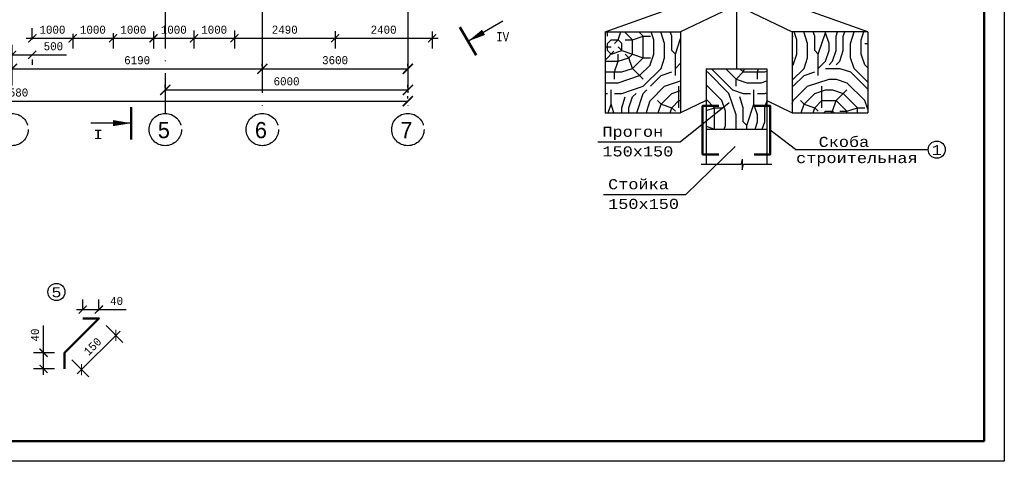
# Model space of a CAD drawing. Header units: millimetres. Extents: x -17 to 2655, y -428 to 194.
# Tile 17 of 47: x 614 to 857, y -103 to 7. Entities that reach past the tile are written whole.
import ezdxf

# ---------------------------------------------------------------- set-up
doc = ezdxf.new("R2010")
doc.units = ezdxf.units.MM
doc.linetypes.add('ACAD_ISO04W100', pattern=[30, 24, -3, 0, -3])
for name, color, linetype in [('лист а3', 7, 'Continuous'), ('Оси', 3, 'ACAD_ISO04W100'), ('РАЗМЕР', 5, 'Continuous'), ('Размеры', 5, 'Continuous'), ('тонкий', 251, 'Continuous')]:
    doc.layers.add(name, color=color, linetype=linetype)
doc.layers.add('стропила', color=40, linetype='Continuous', lineweight=30)
doc.styles.get("Standard").update_dxf_attribs({"font": 'COUR.TTF', "width": 0.8, "height": 2})
doc.styles.add('style1', font='COUR.TTF')
doc.dimstyles.new('100', dxfattribs={"dimtxt": 2, "dimasz": 2.5, "dimexe": 1.25, "dimexo": 0.625, "dimgap": 1, "dimtad": 1, "dimdec": 0, "dimlfac": 100, "dimtxsty": 'Standard', "dimblk": 'ARCHTICK', "dimcen": 2.5, "dimadec": 0, "dimazin": 0, "dimtfac": 1, "dimtdec": 0, "dimtmove": 0, "dimatfit": 3, "dimfxl": 0, "dimarcsym": 0})
doc.dimstyles.get("Standard").update_dxf_attribs({"dimtxt": 2, "dimasz": 2, "dimexe": 2.5, "dimexo": 2.5, "dimgap": 1, "dimtad": 1, "dimdec": 0, "dimzin": 0, "dimdsep": 46, "dimtxsty": 'Standard', "dimblk": 'ARCHTICK', "dimcen": -3, "dimdle": 1.5, "dimadec": 0, "dimazin": 0, "dimtfac": 0.75, "dimtdec": 0, "dimtofl": 0, "dimtmove": 0, "dimatfit": 3, "dimldrblk": 'ARCHTICK', "dimfxl": 0, "dimtvp": 1.5, "dimtolj": 1, "dimtzin": 0, "dimarcsym": 0})
pattern_1 = [(315, (6.187, -6.187), (35.35534, -7e-15), [7.5, -17.5]), (315, (7.07, -5.303), (35.35534, -7e-15), [7.5, -17.5]), (315, (9.723, -4.42), (35.35534, -7e-15), [5, -20]), (315, (12.374, -3.536), (35.35534, -7e-15), [3.75, -21.25]), (315, (14.142, -1.768), (35.35534, -7e-15), [2.5, -22.5]), (315, (11.49, 4.42), (35.35534, -7e-15), [1.25, -6.25, 1.25, -16.25]), (315, (15.026, 2.652), (35.35534, -7e-15), [1.25, -10, 3.75, -10]), (315, (19.445, -5e-15), (35.35534, -7e-15), [1.25, -1.25, 1.25, -21.25]), (315, (19.445, 1.768), (35.35534, -7e-15), [1.25, -23.75]), (315, (20.33, 4.42), (35.35534, -7e-15), [3.75, -21.25]), (315, (22.097, 6.187), (35.35534, -7e-15), [5, -20]), (315, (22.98, 8.84), (35.35534, -7e-15), [6.25, -7.5, 1.25, -10]), (45, (5.303, 5.303), (1e-14, 35.35534), [1.25, -2.5, 6.25, -15]), (45, (7.955, 6.187), (1e-14, 35.35534), [1.25, -1.25, 3.75, -18.75]), (45, (15.91, 12.374), (1e-14, 35.35534), [2.5, -22.5]), (45, (9.723, 4.42), (1e-14, 35.35534), [5, -7.5, 1.25, -11.25]), (45, (20.33, 13.258), (1e-14, 35.35534), [1.25, -23.75]), (45, (12.374, 3.536), (1e-14, 35.35534), [3.75, -21.25]), (45, (15.026, 2.652), (1e-14, 35.35534), [2.5, -22.5]), (45, (16.794, 0.884), (1e-14, 35.35534), [1.25, -3.75, 3.75, -16.25]), (45, (18.562, 0.884), (1e-14, 35.35534), [1.25, -23.75]), (45, (15.91, -3.536), (1e-14, 35.35534), [3.5, -21.5]), (45, (13.258, -7.955), (1e-14, 35.35534), [2.5, -22.5]), (45, (22.097, -2.652), (1e-14, 35.35534), [1.25, -23.75]), (45, (22.98, -5.303), (1e-14, 35.35534), [3.75, -21.25]), (45, (24.749, -7.07), (1e-14, 35.3553), [3.75, -21.25]), (0, (15.026, -11.49), (17.67767, 17.67767), [1.76775, -1.76775, 1.76775, -30.0521]), (0, (15.91, -3.536), (17.67767, 17.67767), [3.5355, -31.81984]), (0, (17.678, 12.374), (17.67767, 17.67767), [3.5355, -31.81984]), (0, (16.794, 4.42), (17.67767, 17.67767), [3.5355, -31.81984]), (0, (14.142, -4e-15), (17.67767, 17.67767), [3.5355, -31.81984]), (0, (15.91, -8.839), (17.67767, 17.67767), [3.5355, -31.81984]), (0, (15.026, -6.187), (17.67767, 17.67767), [5.3033, -30.05204]), (0, (17.678, 7.071), (17.67767, 17.67767), [1.76775, -33.5876]), (0, (18.562, 9.723), (17.67767, 17.67767), [1.76775, -33.5876]), (0, (25.633, 2.652), (17.67767, 17.67767), [1.76775, -33.5876]), (0, (9.723, 0.884), (17.67767, 17.67767), [1.76775, -33.5876]), (0, (25.633, -2.652), (17.67767, 17.67767), [1.76775, -33.5876]), (0, (17.678, 1.768), (17.67767, 17.67767), [1.76775, -33.5876]), (0, (21.213, 1.768), (17.67767, 17.67767), [1.76775, -33.5876]), (90, (16.794, -0.884), (-17.67767, 17.67767), [1.76775, -1.76775, 5.3033, -26.51654]), (90, (19.445, -3.536), (-17.67767, 17.67767), [1.76775, -33.5876]), (90, (13.258, -9.723), (-17.67767, 17.67767), [1.76775, -33.5876]), (90, (14.142, -1.768), (-17.67767, 17.67767), [1.76775, -33.5876]), (90, (20.33, -0.884), (-17.67767, 17.67767), [1.76775, -33.5876]), (90, (11.49, -0.884), (-17.67767, 17.67767), [1.76775, -33.5876]), (90, (18.562, -7.955), (-17.67767, 17.67767), [1.76775, -33.5876]), (90, (0.884, -0.884), (-17.67767, 17.67767), [1.76775, -33.5876]), (90, (2.652, -0.884), (-17.67767, 17.67767), [3.5355, -31.81984]), (90, (4.42, -0.884), (-17.67767, 17.67767), [3.5355, -31.81984]), (90, (6.187, -2.652), (-17.67767, 17.67767), [3.5355, -31.81984]), (90, (8.839, -1.768), (-17.67767, 17.67767), [3.5355, -31.81984]), (90, (22.981, -1.768), (-17.67767, 17.67767), [3.5355, -31.81984]), (90, (17.678, -14.142), (-17.67767, 17.67767), [3.5355, -31.81984]), (90, (32.704, -0.884), (-17.67767, 17.67767), [3.5355, -31.81984]), (90, (30.936, -2.652), (-17.67767, 17.67767), [3.5355, -31.81984]), (90, (28.284, -1.768), (-17.67767, 17.67767), [3.5355, -31.81984]), (90, (15.91, 10.607), (-17.67767, 17.67767), [5.3033, -30.05204]), (90, (25.633, -2.652), (-17.67767, 17.67767), [5.3033, -30.05204]), (341.565, (21.213, 12.374), (17.67767, -17.67767), [2.795, -53.1067]), (341.565, (12.374, 3.536), (17.67767, -17.67767), [2.795, -53.1067]), (341.565, (19.445, 7.071), (17.67767, -17.67767), [2.795, -53.1067]), (341.565, (12.374, -10.607), (17.67767, -17.67767), [2.795, -53.1067]), (341.565, (13.258, -7.955), (17.67767, -17.67767), [2.795, -53.1067]), (341.565, (11.49, 0.884), (17.67767, -17.67767), [2.795, -53.1067]), (341.565, (20.329, 9.723), (17.67767, -17.67767), [2.795, -53.1067]), (341.565, (20.329, -0.884), (17.67767, -17.67767), [5.59, -50.3117]), (18.435, (22.981, 1.768), (17.67767, 17.67767), [2.795, -53.1067]), (18.435, (20.329, -6.187), (17.67767, 17.67767), [2.795, -53.1067]), (18.435, (15.026, 6.187), (17.67767, 17.67767), [2.795, -53.1067]), (18.435, (12.374, 10.607), (17.67767, 17.67767), [2.795, -53.1067]), (18.435, (19.445, -3.536), (17.67767, 17.67767), [2.795, -53.1067]), (18.435, (17.678, -1.768), (17.67767, 17.67767), [2.795, -53.1067]), (18.435, (13.258, 7.955), (17.67767, 17.67767), [5.59, -50.3117]), (18.435, (20.329, -11.49), (17.67767, 17.67767), [5.59, -50.3117]), (18.435, (19.445, -8.839), (17.67767, 17.67767), [5.59, -50.3117]), (71.565, (2.652, 2.652), (17.67767, 17.67767), [2.795, -53.1067]), (71.565, (12.374, 12.374), (17.67767, 17.67767), [2.795, -53.1067]), (71.565, (3.536, -3.536), (17.67767, 17.67767), [2.795, -53.1067]), (71.565, (17.678, 14.142), (17.67767, 17.67767), [2.795, -53.1067]), (71.565, (8.839, 1.768), (17.67767, 17.67767), [2.795, -53.1067]), (71.565, (14.142, -4e-15), (17.67767, 17.67767), [2.795, -53.1067]), (71.565, (19.445, 1.768), (17.67767, 17.67767), [2.795, -53.1067]), (71.565, (4.419, 2.652), (17.67768, 17.67767), [2.795, -53.1067]), (71.565, (11.49, 0.884), (17.67767, 17.67767), [2.795, -53.1067]), (71.565, (15.026, -6.187), (17.67767, 17.67767), [2.795, -53.1067]), (71.565, (18.562, -6.187), (17.67767, 17.67767), [2.795, -53.1067]), (71.565, (27.4, -4.419), (17.67767, 17.67767), [2.795, -53.1067]), (71.565, (19.445, 14.142), (17.67767, 17.67767), [2.795, -53.1067]), (71.565, (15.91, 15.91), (17.67767, 17.67767), [5.59, -50.3117]), (71.565, (6.187, 0.884), (17.67767, 17.67767), [5.59, -50.3117]), (108.435, (0.884, 0.884), (-17.67767, 17.67767), [2.795, -53.1067]), (108.435, (15.026, -15.026), (-17.67767, 17.67767), [2.795, -53.1067]), (108.435, (22.981, -5.303), (-17.67767, 17.67767), [2.795, -53.1067]), (108.435, (9.723, -4.419), (-17.67767, 17.67767), [2.795, -53.1067]), (108.435, (7.071, -5.303), (-17.67767, 17.67767), [2.795, -53.1067]), (108.435, (12.374, -3.536), (-17.67767, 17.67767), [2.795, -53.1067]), (108.435, (28.284, 1.768), (-17.67767, 17.67767), [2.795, -53.1067]), (108.435, (30.936, 0.884), (-17.67767, 17.67767), [5.59, -50.3117])]

# ---------------------------------------------------------------- blocks, each defined once
blk = doc.blocks.new('_ArchTick')
at = {"color": 0, "linetype": 'ByBlock', "const_width": 0.15}
blk.add_lwpolyline([(-0.5, -0.5), (0.5, 0.5)], dxfattribs=at)
blk = doc.blocks.new('*D10')
at = {"layer": 'Defpoints', "color": 0}
for p in [(612.01, -5.39), (673.91, -5.39), (673.91, -5.39)]:
    blk.add_point(p, dxfattribs=at)
at = {"layer": 'Размеры', "color": 0, "lineweight": -2}
for p, q in [((612.01, -4.77), (612.01, -4.14)), ((673.91, -4.77), (673.91, -4.14)), ((612.01, -5.39), (673.91, -5.39))]:
    blk.add_line(p, q, dxfattribs=at)
at = {"layer": 'Размеры', "color": 0, "lineweight": -2, "xscale": 2.5, "yscale": 2.5, "zscale": 2.5, "rotation": 180}
blk.add_blockref('_ArchTick', (612.01, -5.39), dxfattribs=at)
at = {"layer": 'Размеры', "color": 0, "lineweight": -2, "xscale": 2.5, "yscale": 2.5, "zscale": 2.5}
blk.add_blockref('_ArchTick', (673.91, -5.39), dxfattribs=at)
at = {"layer": 'Размеры', "color": 0, "insert": (642.96, -3.27), "char_height": 2, "attachment_point": 5}
blk.add_mtext('6190', dxfattribs=at)
blk = doc.blocks.new('*D11')
at = {"layer": 'Defpoints', "color": 0}
for p in [(673.91, -5.39), (709.91, -5.39), (709.91, -5.39)]:
    blk.add_point(p, dxfattribs=at)
at = {"layer": 'Размеры', "color": 0, "lineweight": -2}
for p, q in [((673.91, -4.77), (673.91, -4.14)), ((709.91, -4.77), (709.91, -4.14)), ((673.91, -5.39), (709.91, -5.39))]:
    blk.add_line(p, q, dxfattribs=at)
at = {"layer": 'Размеры', "color": 0, "lineweight": -2, "xscale": 2.5, "yscale": 2.5, "zscale": 2.5, "rotation": 180}
blk.add_blockref('_ArchTick', (673.91, -5.39), dxfattribs=at)
at = {"layer": 'Размеры', "color": 0, "lineweight": -2, "xscale": 2.5, "yscale": 2.5, "zscale": 2.5}
blk.add_blockref('_ArchTick', (709.91, -5.39), dxfattribs=at)
at = {"layer": 'Размеры', "color": 0, "insert": (691.91, -3.27), "char_height": 2, "attachment_point": 5}
blk.add_mtext('3600', dxfattribs=at)
blk = doc.blocks.new('*D18')
at = {"layer": 'Defpoints', "color": 0}
for p in [(514.11, -13.39), (709.91, -13.39), (709.91, -13.39)]:
    blk.add_point(p, dxfattribs=at)
at = {"layer": 'Размеры', "color": 0, "lineweight": -2}
for p, q in [((514.11, -12.77), (514.11, -12.14)), ((709.91, -12.77), (709.91, -12.14)), ((514.11, -13.39), (709.91, -13.39))]:
    blk.add_line(p, q, dxfattribs=at)
at = {"layer": 'Размеры', "color": 0, "lineweight": -2, "xscale": 2.5, "yscale": 2.5, "zscale": 2.5, "rotation": 180}
blk.add_blockref('_ArchTick', (514.11, -13.39), dxfattribs=at)
at = {"layer": 'Размеры', "color": 0, "lineweight": -2, "xscale": 2.5, "yscale": 2.5, "zscale": 2.5}
blk.add_blockref('_ArchTick', (709.91, -13.39), dxfattribs=at)
at = {"layer": 'Размеры', "color": 0, "insert": (612.01, -11.27), "char_height": 2, "attachment_point": 5}
blk.add_mtext('19580', dxfattribs=at)
blk = doc.blocks.new('*D20')
at = {"layer": 'Defpoints', "color": 0}
for p in [(649.91, -10.61), (709.91, -10.61), (709.91, -10.61)]:
    blk.add_point(p, dxfattribs=at)
at = {"layer": 'Размеры', "color": 0, "lineweight": -2}
for p, q in [((649.91, -9.99), (649.91, -9.36)), ((709.91, -9.99), (709.91, -9.36)), ((649.91, -10.61), (709.91, -10.61))]:
    blk.add_line(p, q, dxfattribs=at)
at = {"layer": 'Размеры', "color": 0, "lineweight": -2, "xscale": 2.5, "yscale": 2.5, "zscale": 2.5, "rotation": 180}
blk.add_blockref('_ArchTick', (649.91, -10.61), dxfattribs=at)
at = {"layer": 'Размеры', "color": 0, "lineweight": -2, "xscale": 2.5, "yscale": 2.5, "zscale": 2.5}
blk.add_blockref('_ArchTick', (709.91, -10.61), dxfattribs=at)
at = {"layer": 'Размеры', "color": 0, "insert": (679.91, -8.49), "char_height": 2, "attachment_point": 5}
blk.add_mtext('6000', dxfattribs=at)
blk = doc.blocks.new('*D74')
at = {"layer": 'Defpoints', "color": 0}
for p in [(619.82, -75.66), (625.01, -75.66), (625.01, -79.66)]:
    blk.add_point(p, dxfattribs=at)
at = {"layer": 'РАЗМЕР', "color": 0, "lineweight": -2}
for p, q in [((619.82, -75.66), (619.82, -68.9)), ((622.51, -75.66), (617.32, -75.66)), ((619.82, -81.16), (619.82, -75.66)), ((622.51, -79.66), (617.32, -79.66))]:
    blk.add_line(p, q, dxfattribs=at)
at = {"layer": 'РАЗМЕР', "color": 0, "lineweight": -2, "xscale": 2, "yscale": 2, "zscale": 2}
for p, rotation in [((619.82, -75.66), 90), ((619.82, -79.66), 270)]:
    blk.add_blockref('_ArchTick', p, dxfattribs=dict(at, rotation=rotation))
at = {"layer": 'РАЗМЕР', "color": 0, "insert": (617.69, -71.28), "char_height": 2, "attachment_point": 5, "rotation": 90}
blk.add_mtext('\\A1;40', dxfattribs=at)
blk = doc.blocks.new('*D75')
at = {"layer": 'Defpoints', "color": 0}
for p in [(633.49, -67.17), (637.69, -71.36), (625.01, -75.66)]:
    blk.add_point(p, dxfattribs=at)
at = {"layer": 'РАЗМЕР', "color": 0, "lineweight": -2}
for p, q in [((628.14, -80.91), (638.75, -70.3)), ((635.26, -68.94), (639.45, -73.13)), ((626.78, -77.43), (630.97, -81.62))]:
    blk.add_line(p, q, dxfattribs=at)
at = {"layer": 'РАЗМЕР', "color": 0, "lineweight": -2, "xscale": 2, "yscale": 2, "zscale": 2}
for p, rotation in [((637.69, -71.36), 44.99999999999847), ((629.2, -79.85), 224.9999999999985)]:
    blk.add_blockref('_ArchTick', p, dxfattribs=dict(at, rotation=rotation))
at = {"layer": 'РАЗМЕР', "color": 0, "insert": (631.94, -74.11), "char_height": 2, "attachment_point": 5, "rotation": 45}
blk.add_mtext('\\A1;150', dxfattribs=at)
blk = doc.blocks.new('*D76')
at = {"layer": 'Defpoints', "color": 0}
for p in [(633.49, -64.98), (629.49, -67.17), (633.49, -67.17)]:
    blk.add_point(p, dxfattribs=at)
at = {"layer": 'РАЗМЕР', "color": 0, "lineweight": -2}
for p, q in [((629.49, -64.67), (629.49, -62.48)), ((633.49, -64.67), (633.49, -62.48)), ((627.99, -64.98), (633.49, -64.98)), ((633.49, -64.98), (640.25, -64.98))]:
    blk.add_line(p, q, dxfattribs=at)
at = {"layer": 'РАЗМЕР', "color": 0, "lineweight": -2, "xscale": 2, "yscale": 2, "zscale": 2, "rotation": 180}
blk.add_blockref('_ArchTick', (629.49, -64.98), dxfattribs=at)
at = {"layer": 'РАЗМЕР', "color": 0, "lineweight": -2, "xscale": 2, "yscale": 2, "zscale": 2}
blk.add_blockref('_ArchTick', (633.49, -64.98), dxfattribs=at)
at = {"layer": 'РАЗМЕР', "color": 0, "insert": (637.87, -62.85), "char_height": 2, "attachment_point": 5}
blk.add_mtext('\\A1;40', dxfattribs=at)
blk = doc.blocks.new('*D106')
at = {"layer": 'Defpoints', "color": 0}
for p in [(617.01, -0.61), (617.01, -1.94), (612.01, -11.98)]:
    blk.add_point(p, dxfattribs=at)
at = {"layer": 'Размеры', "color": 0, "lineweight": -2}
for p, q in [((612.01, -9.48), (612.01, 0.56)), ((610.51, -1.94), (617.01, -1.94)), ((617.01, -1.94), (625.47, -1.94)), ((617.01, -3.11), (617.01, -4.44))]:
    blk.add_line(p, q, dxfattribs=at)
at = {"layer": 'Размеры', "color": 0, "lineweight": -2, "xscale": 2, "yscale": 2, "zscale": 2, "rotation": 180}
blk.add_blockref('_ArchTick', (612.01, -1.94), dxfattribs=at)
at = {"layer": 'Размеры', "color": 0, "lineweight": -2, "xscale": 2, "yscale": 2, "zscale": 2}
blk.add_blockref('_ArchTick', (617.01, -1.94), dxfattribs=at)
at = {"layer": 'Размеры', "color": 0, "insert": (622.24, 0.18), "char_height": 2, "attachment_point": 5}
blk.add_mtext('\\A1;500', dxfattribs=at)
blk = doc.blocks.new('*D107')
at = {"layer": 'Defpoints', "color": 0}
for p in [(627.01, 5.76), (627.01, 2.16), (617.01, -0.61)]:
    blk.add_point(p, dxfattribs=at)
at = {"layer": 'Размеры', "color": 0, "lineweight": -2}
for p, q in [((617.01, 1.89), (617.01, 4.66)), ((627.01, 3.26), (627.01, -0.34)), ((615.51, 2.16), (628.51, 2.16))]:
    blk.add_line(p, q, dxfattribs=at)
at = {"layer": 'Размеры', "color": 0, "lineweight": -2, "xscale": 2, "yscale": 2, "zscale": 2, "rotation": 180}
blk.add_blockref('_ArchTick', (617.01, 2.16), dxfattribs=at)
at = {"layer": 'Размеры', "color": 0, "lineweight": -2, "xscale": 2, "yscale": 2, "zscale": 2}
blk.add_blockref('_ArchTick', (627.01, 2.16), dxfattribs=at)
at = {"layer": 'Размеры', "color": 0, "insert": (622.01, 4.28), "char_height": 2, "attachment_point": 5}
blk.add_mtext('\\A1;1000', dxfattribs=at)
blk = doc.blocks.new('*D108')
at = {"layer": 'Defpoints', "color": 0}
for p in [(627.01, 5.76), (637.01, 5.9), (637.01, 2.16)]:
    blk.add_point(p, dxfattribs=at)
at = {"layer": 'Размеры', "color": 0, "lineweight": -2}
for p, q in [((627.01, 3.26), (627.01, -0.34)), ((637.01, 3.4), (637.01, -0.34)), ((625.51, 2.16), (638.51, 2.16))]:
    blk.add_line(p, q, dxfattribs=at)
at = {"layer": 'Размеры', "color": 0, "lineweight": -2, "xscale": 2, "yscale": 2, "zscale": 2, "rotation": 180}
blk.add_blockref('_ArchTick', (627.01, 2.16), dxfattribs=at)
at = {"layer": 'Размеры', "color": 0, "lineweight": -2, "xscale": 2, "yscale": 2, "zscale": 2}
blk.add_blockref('_ArchTick', (637.01, 2.16), dxfattribs=at)
at = {"layer": 'Размеры', "color": 0, "insert": (632.01, 4.28), "char_height": 2, "attachment_point": 5}
blk.add_mtext('\\A1;1000', dxfattribs=at)
blk = doc.blocks.new('*D109')
at = {"layer": 'Defpoints', "color": 0}
for p in [(637.01, 5.9), (647.01, 6.32), (647.01, 2.16)]:
    blk.add_point(p, dxfattribs=at)
at = {"layer": 'Размеры', "color": 0, "lineweight": -2}
for p, q in [((637.01, 3.4), (637.01, -0.34)), ((647.01, 3.82), (647.01, -0.34)), ((635.51, 2.16), (648.51, 2.16))]:
    blk.add_line(p, q, dxfattribs=at)
at = {"layer": 'Размеры', "color": 0, "lineweight": -2, "xscale": 2, "yscale": 2, "zscale": 2, "rotation": 180}
blk.add_blockref('_ArchTick', (637.01, 2.16), dxfattribs=at)
at = {"layer": 'Размеры', "color": 0, "lineweight": -2, "xscale": 2, "yscale": 2, "zscale": 2}
blk.add_blockref('_ArchTick', (647.01, 2.16), dxfattribs=at)
at = {"layer": 'Размеры', "color": 0, "insert": (642.01, 4.28), "char_height": 2, "attachment_point": 5}
blk.add_mtext('\\A1;1000', dxfattribs=at)
blk = doc.blocks.new('*D110')
at = {"layer": 'Defpoints', "color": 0}
for p in [(647.01, 6.32), (657.01, 6.59), (657.01, 2.16)]:
    blk.add_point(p, dxfattribs=at)
at = {"layer": 'Размеры', "color": 0, "lineweight": -2}
for p, q in [((647.01, 3.82), (647.01, -0.34)), ((657.01, 4.09), (657.01, -0.34)), ((645.51, 2.16), (658.51, 2.16))]:
    blk.add_line(p, q, dxfattribs=at)
at = {"layer": 'Размеры', "color": 0, "lineweight": -2, "xscale": 2, "yscale": 2, "zscale": 2, "rotation": 180}
blk.add_blockref('_ArchTick', (647.01, 2.16), dxfattribs=at)
at = {"layer": 'Размеры', "color": 0, "lineweight": -2, "xscale": 2, "yscale": 2, "zscale": 2}
blk.add_blockref('_ArchTick', (657.01, 2.16), dxfattribs=at)
at = {"layer": 'Размеры', "color": 0, "insert": (652.01, 4.28), "char_height": 2, "attachment_point": 5}
blk.add_mtext('\\A1;1000', dxfattribs=at)
blk = doc.blocks.new('*D111')
at = {"layer": 'Defpoints', "color": 0}
for p in [(657.01, 6.59), (667.01, 6.58), (667.01, 2.16)]:
    blk.add_point(p, dxfattribs=at)
at = {"layer": 'Размеры', "color": 0, "lineweight": -2}
for p, q in [((657.01, 4.09), (657.01, -0.34)), ((667.01, 4.08), (667.01, -0.34)), ((655.51, 2.16), (668.51, 2.16))]:
    blk.add_line(p, q, dxfattribs=at)
at = {"layer": 'Размеры', "color": 0, "lineweight": -2, "xscale": 2, "yscale": 2, "zscale": 2, "rotation": 180}
blk.add_blockref('_ArchTick', (657.01, 2.16), dxfattribs=at)
at = {"layer": 'Размеры', "color": 0, "lineweight": -2, "xscale": 2, "yscale": 2, "zscale": 2}
blk.add_blockref('_ArchTick', (667.01, 2.16), dxfattribs=at)
at = {"layer": 'Размеры', "color": 0, "insert": (662.01, 4.28), "char_height": 2, "attachment_point": 5}
blk.add_mtext('\\A1;1000', dxfattribs=at)
blk = doc.blocks.new('*D112')
at = {"layer": 'Defpoints', "color": 0}
for p in [(667.01, 6.58), (691.91, 6.45), (691.91, 2.16)]:
    blk.add_point(p, dxfattribs=at)
at = {"layer": 'Размеры', "color": 0, "lineweight": -2}
for p, q in [((667.01, 4.08), (667.01, -0.34)), ((691.91, 3.95), (691.91, -0.34)), ((665.51, 2.16), (693.41, 2.16))]:
    blk.add_line(p, q, dxfattribs=at)
at = {"layer": 'Размеры', "color": 0, "lineweight": -2, "xscale": 2, "yscale": 2, "zscale": 2, "rotation": 180}
blk.add_blockref('_ArchTick', (667.01, 2.16), dxfattribs=at)
at = {"layer": 'Размеры', "color": 0, "lineweight": -2, "xscale": 2, "yscale": 2, "zscale": 2}
blk.add_blockref('_ArchTick', (691.91, 2.16), dxfattribs=at)
at = {"layer": 'Размеры', "color": 0, "insert": (679.46, 4.28), "char_height": 2, "attachment_point": 5}
blk.add_mtext('\\A1;2490', dxfattribs=at)
blk = doc.blocks.new('*D113')
at = {"layer": 'Defpoints', "color": 0}
for p in [(691.91, 6.45), (715.91, 6.31), (715.91, 2.16)]:
    blk.add_point(p, dxfattribs=at)
at = {"layer": 'Размеры', "color": 0, "lineweight": -2}
for p, q in [((691.91, 3.95), (691.91, -0.34)), ((715.91, 3.81), (715.91, -0.34)), ((690.41, 2.16), (717.41, 2.16))]:
    blk.add_line(p, q, dxfattribs=at)
at = {"layer": 'Размеры', "color": 0, "lineweight": -2, "xscale": 2, "yscale": 2, "zscale": 2, "rotation": 180}
blk.add_blockref('_ArchTick', (691.91, 2.16), dxfattribs=at)
at = {"layer": 'Размеры', "color": 0, "lineweight": -2, "xscale": 2, "yscale": 2, "zscale": 2}
blk.add_blockref('_ArchTick', (715.91, 2.16), dxfattribs=at)
at = {"layer": 'Размеры', "color": 0, "insert": (703.91, 4.28), "char_height": 2, "attachment_point": 5}
blk.add_mtext('\\A1;2400', dxfattribs=at)

msp = doc.modelspace()

# ---------------------------------------------------------------- hatches: boundary and pattern name
at = {"layer": 'тонкий'}
h = msp.add_hatch(dxfattribs=at)
h.set_pattern_fill('LOGEND', color=256, scale=25, angle=315, style=0, pattern_type=2)
h.set_pattern_definition(pattern_1)
h.paths.add_polyline_path([(777.3412, 3.746), (758.6949, 3.746), (758.6949, -16.254), (777.3412, -16.254)])
h.paths.add_polyline_path([(823.635, 3.746), (804.9887, 3.746), (804.9887, -16.254), (823.635, -16.254)])
h = msp.add_hatch(dxfattribs=at)
h.set_pattern_fill('LOGEND', color=256, scale=25, angle=315, style=0, pattern_type=2)
h.set_pattern_definition(pattern_1)
h.paths.add_polyline_path([(798.6649, -5.3605), (783.6649, -5.3605), (783.6649, -20.3605), (798.6649, -20.3605)])

# ---------------------------------------------------------------- linework, layer by layer
at = {"color": 7, "lineweight": 50}
for p, q in [((726.7806, -2.0155), (722.762, 4.902)), ((641.4619, -14.8622), (641.4619, -22.8622))]:
    msp.add_line(p, q, dxfattribs=at)
at = {"color": 7}
for p, q in [((724.7713, 1.4433), (733.4181, 6.4665)), ((641.4619, -18.8622), (631.4619, -18.8622))]:
    msp.add_line(p, q, dxfattribs=at)
for p, q in [((805.7483, -25.3869), (838.5985, -25.3869)), ((792.2331, -29.0491), (782.4787, -29.0491)), ((792.5965, -27.7157), (792.2331, -29.0491)), ((792.5965, -27.7157), (792.5965, -30.3824)), ((792.5965, -30.3824), (792.9599, -29.0491)), ((799.9631, -29.0491), (792.9599, -29.0491))]:
    msp.add_line(p, q)
for points in [[(724.7788, 1.4303, 0, 1.5, 0), (728.6281, 3.6431, 1.5, 1.5, 0)], [(641.4619, -18.8472, 0, 1.5, 0), (637.022, -18.827, 1.5, 1.5, 0)]]:
    msp.add_lwpolyline(points, format="xyseb", dxfattribs=at)
at = {"layer": 'лист а3', "color": 7}
msp.add_lwpolyline([(437.4262, -102.5277), (437.4262, 194.4723), (857.4262, 194.4723), (857.4262, -102.5277), (437.4262, -102.5277)], dxfattribs=at)
at = {"layer": 'лист а3', "color": 7, "lineweight": 50}
msp.add_lwpolyline([(457.4262, 189.4723), (852.4262, 189.4723), (852.4262, -97.5277), (457.4262, -97.5277), (457.4262, 189.4723)], dxfattribs=at)
at = {"layer": 'Оси'}
for points in [[(649.9067, 23.6393), (649.9067, -16.419)], [(673.9067, 12.6393), (673.9067, -16.419)], [(709.9067, 12.6393), (709.9067, -16.419)]]:
    msp.add_lwpolyline(points, dxfattribs=at)
for centre in [(612.0067, -20.419), (649.9067, -20.419), (673.9067, -20.419), (709.9067, -20.419)]:
    msp.add_circle(centre, 4, dxfattribs=at)
at = {"layer": 'стропила'}
for p, q in [((758.6949, 3.746), (791.1649, 15.3907)), ((823.635, 3.746), (791.1649, 15.3907)), ((791.1649, 15.3907), (791.1649, -5.3605)), ((791.1649, 10.3907), (777.3412, 3.746)), ((791.1649, 10.3907), (804.9887, 3.746)), ((758.6949, 3.746), (758.6949, -16.254)), ((758.6949, 3.746), (777.3412, 3.746)), ((777.3412, 3.746), (777.3412, -16.254)), ((804.9887, 3.746), (804.9887, -16.254)), ((823.635, 3.746), (804.9887, 3.746)), ((823.635, 3.746), (823.635, -16.254)), ((783.6649, -5.3605), (783.6649, -29.0491)), ((783.6649, -5.3605), (798.6649, -5.3605)), ((798.6649, -5.3605), (798.6649, -29.0491)), ((783.6649, -13.2143), (777.3412, -16.254)), ((798.6649, -13.2143), (804.9887, -16.254)), ((758.6949, -16.254), (777.3412, -16.254)), ((804.9887, -16.254), (823.635, -16.254)), ((783.6649, -20.3605), (798.6649, -20.3605))]:
    msp.add_line(p, q, dxfattribs=at)
at = {"layer": 'тонкий'}
for p, q in [((777.2653, -23.4696), (789.3985, -13.7254)), ((805.7483, -25.3869), (799.5366, -20.5608)), ((756.8625, -23.4696), (777.2653, -23.4696)), ((778.6793, -36.4652), (790.8921, -24.6484)), ((758.2765, -36.4652), (778.6793, -36.4652))]:
    msp.add_line(p, q, dxfattribs=at)
at = {"layer": 'тонкий', "lineweight": 50}
for points in [[(786.7933, -14.5608), (782.7933, -14.5608), (782.7933, -26.5608), (786.7933, -26.5608)], [(795.5366, -14.5608), (799.5366, -14.5608), (799.5366, -26.5608), (795.5366, -26.5608)], [(625.009, -79.6583), (625.009, -75.6583), (633.4942, -67.173), (629.4942, -67.173)]]:
    msp.add_lwpolyline(points, dxfattribs=at)
at = {"layer": 'тонкий'}
for centre in [(840.7161, -25.3869), (622.9929, -60.6126)]:
    msp.add_circle(centre, 2.1175, dxfattribs=at)

# ---------------------------------------------------------------- texts
at = {"color": 7, "style": 'style1', "width": 0.7}
msp.add_text('IV', height=2.3, dxfattribs=at).set_placement((731.7422, 1.3955))
at = {"width": 0.8}
for s, p in [('5', (647.958, -22.5562)), ('6', (671.958, -22.5562)), ('7', (707.958, -22.5562))]:
    msp.add_text(s, height=4, dxfattribs=at).set_placement(p)
at = {"color": 7, "style": 'style1'}
msp.add_text('I', height=2.3, dxfattribs=at).set_placement((632.16, -22.7829))
at = {"style": 'style1'}
for s, p in [('Прогон', (758.0214, -22.2029)), ('Скоба', (811.494, -24.722)), ('1', (839.4743, -26.7056)), ('150x150', (758.0214, -27.0744)), ('строительная', (805.928, -28.722)), ('Стойка', (759.4355, -35.1985)), ('150x150', (759.4355, -40.07)), ('5', (621.7511, -61.9313))]:
    msp.add_text(s, height=2.5, dxfattribs=at).set_placement(p)

# ---------------------------------------------------------------- dimensions: what is measured, and where the dimension line sits
at = {"layer": 'РАЗМЕР'}
for p1, distance, text, picture, middle in [((629.4942, -67.173), 2.1944, '40', '*D76', (637.872, -62.8546)), ((625.009, -75.6583), -5.9277, '150', '*D75', (631.9413, -74.1053))]:
    dim = msp.add_aligned_dim(p1=p1, p2=(633.4942, -67.173), distance=distance, text=text, dimstyle='Standard', dxfattribs=at)
    dim.commit()
    dim.dimension.update_dxf_attribs({"geometry": picture, "text_midpoint": middle})
dim = msp.add_linear_dim(base=(619.8187, -75.6583), p1=(625.009, -79.6583), p2=(625.009, -75.6583), angle=90, text='40', dimstyle='Standard', dxfattribs=at)
dim.commit()
dim.dimension.update_dxf_attribs({"geometry": '*D74', "text_midpoint": (617.6947, -71.2805)})
at = {"layer": 'Размеры'}
for base, p1, p2, text, picture, middle in [((627.0067, 2.1604), (617.0067, -0.6108), (627.0067, 5.7631), '1000', '*D107', (622.0067, 4.2844)), ((637.0067, 2.1604), (627.0067, 5.7631), (637.0067, 5.9017), '1000', '*D108', (632.0067, 4.2844)), ((647.0067, 2.1604), (637.0067, 5.9017), (647.0067, 6.3174), '1000', '*D109', (642.0067, 4.2844)), ((657.0067, 2.1604), (647.0067, 6.3174), (657.0067, 6.5945), '1000', '*D110', (652.0067, 4.2844)), ((667.0067, 2.1604), (657.0067, 6.5945), (667.0067, 6.5826), '1000', '*D111', (662.0067, 4.2844)), ((691.9067, 2.1604), (667.0067, 6.5826), (691.9067, 6.4453), '2490', '*D112', (679.4567, 4.2844)), ((715.9067, 2.1604), (691.9067, 6.4453), (715.9067, 6.3055), '2400', '*D113', (703.9067, 4.2844))]:
    dim = msp.add_linear_dim(base=base, p1=p1, p2=p2, text=text, dimstyle='Standard', dxfattribs=at)
    dim.commit()
    dim.dimension.update_dxf_attribs({"geometry": picture, "text_midpoint": middle})
dim = msp.add_linear_dim(base=(617.0067, -1.9421), p1=(612.0067, -11.9768), p2=(617.0067, -0.6108), text='500', dimstyle='Standard', dxfattribs=at)
dim.commit()
dim.dimension.update_dxf_attribs({"geometry": '*D106', "text_midpoint": (622.2371, -1.9421), "dimtype": 160})
for base, p1, p2, picture, middle in [((673.9067, -5.39), (612.0067, -5.39), (673.9067, -5.39), '*D10', (642.9567, -3.2661)), ((709.9067, -5.39), (673.9067, -5.39), (709.9067, -5.39), '*D11', (691.9067, -3.2661))]:
    dim = msp.add_linear_dim(base=base, p1=p1, p2=p2, dimstyle='100', override={"dimtmove": 1}, dxfattribs=at)
    dim.commit()
    dim.dimension.update_dxf_attribs({"geometry": picture, "text_midpoint": middle})
for base, p1, p2, picture, middle in [((709.9067, -10.613), (649.9067, -10.613), (709.9067, -10.613), '*D20', (679.9067, -8.489)), ((709.9067, -13.39), (514.1067, -13.39), (709.9067, -13.39), '*D18', (612.0067, -11.2661))]:
    dim = msp.add_linear_dim(base=base, p1=p1, p2=p2, dimstyle='100', dxfattribs=at)
    dim.commit()
    dim.dimension.update_dxf_attribs({"geometry": picture, "text_midpoint": middle})

doc.saveas('drawing.dxf')
